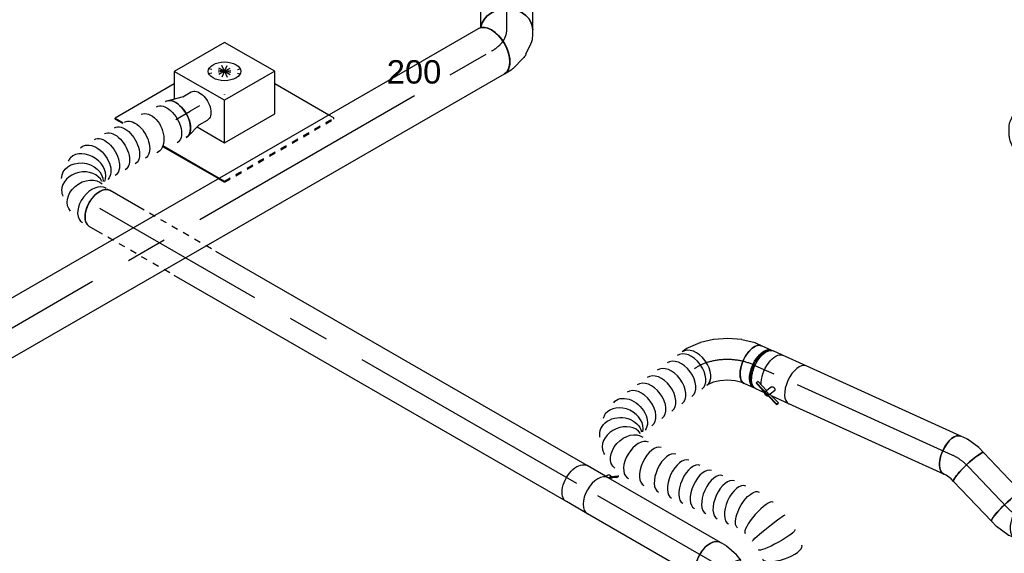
# Model space of a CAD drawing. Extents: x -238422 to 258194, y -34825 to 126331.
# Tile 59 of 239: x -35944 to -32159, y -28025 to -25971. Entities that reach past the tile are written whole.
import ezdxf
from ezdxf.enums import TextEntityAlignment as Align

# ---------------------------------------------------------------- set-up
doc = ezdxf.new("R2010")
doc.units = 0
doc.header["$LTSCALE"] = 50
doc.linetypes.add('CENTER2', pattern=[28.575, 19.05, -3.175, 3.175, -3.175])
doc.linetypes.add('STREEPJES', pattern=[0.1, 0.05, -0.05])
doc.layers.get('0').update_dxf_attribs({"linetype": 'CONTINUOUS'})
for name, color, linetype in [('EL6131--', 2, 'CONTINUOUS'), ('EM6131--', 1, 'CONTINUOUS'), ('lMcht retour bestaand_PR', 1, 'CONTINUOUS'), ('lucht retour bestaand', 8, 'CONTINUOUS'), ('WL570---_RETOUR', 112, 'CONTINUOUS'), ('WL570---_RETOUR_HL', 8, 'CONTINUOUS'), ('WL570---_RETOUR_RST', 2, 'CONTINUOUS'), ('WL570---_RETOUR_RST_HL', 1, 'CONTINUOUS'), ('WL570---_TOEVOER', 3, 'CONTINUOUS'), ('WL570---_TOEVOER_HL', 8, 'CONTINUOUS'), ('WM570---_RETOUR_PR', 1, 'CONTINUOUS'), ('WM570---_RETOUR_RST_PR', 1, 'CONTINUOUS'), ('WM570---_TOEVOER_PR', 1, 'CONTINUOUS')]:
    doc.layers.add(name, color=color, linetype=linetype)
doc.styles.add('BURO-018', font='ARIAL.TTF', dxfattribs={"height": 90})

# ---------------------------------------------------------------- blocks, each defined once
blk = doc.blocks.new('*U1503')
at = {"color": 0, "ltscale": 10}
for p, q in [((-142.6, 79, -4327.2), (-51.9, 261.9, -4327.2)), ((-138.4, 79, -4327.2), (-47.7, 261.9, -4327.2)), ((-51.9, 261.9, -4327.2), (-47.7, 261.9, -4327.2)), ((-47.7, 261.9, -4327.2), (-27.5, 226.6, -4327.2)), ((2300.4, 79, -4327.2), (2391.1, 261.9, -4327.2)), ((2304.7, 79, -4327.2), (2395.3, 261.9, -4327.2)), ((2395.3, 261.9, -4327.2), (2391.1, 261.9, -4327.2)), ((-47.1, 226.6, -4327.2), (-119.6, 80.2, -4327.2)), ((-47.1, 226.6, -4327.2), (2373.6, 226.6, -4327.2)), ((-142.6, 79, -4327.2), (-138.4, 79, -4327.2)), ((51.9, -261.9, -4327.2), (-142.6, 79, -4327.2)), ((56.2, -261.9, -4327.2), (-138.4, 79, -4327.2)), ((55.5, -226.6, -4327.2), (-119.6, 80.2, -4327.2)), ((-119.6, 80.2, -4327.2), (2301.1, 80.2, -4327.2)), ((2304.7, 79, -4327.2), (2300.4, 79, -4327.2)), ((2495, -261.9, -4327.2), (2300.4, 79, -4327.2)), ((2499.2, -261.9, -4327.2), (2304.7, 79, -4327.2)), ((55.5, -226.6, -4327.2), (2474.8, -226.6, -4327.2)), ((73.7, -226.6, -4327.2), (56.2, -261.9, -4327.2)), ((51.9, -261.9, -4327.2), (56.2, -261.9, -4327.2)), ((2499.2, -261.9, -4327.2), (2495, -261.9, -4327.2))]:
    blk.add_line(p, q, dxfattribs=at)
at = {"layer": 'lMcht retour bestaand_PR', "color": 1, "style": 'BURO-018'}
blk.add_attdef('POSNR', text='', height=90, dxfattribs=at).set_placement((0, 0), align=Align.MIDDLE)
blk = doc.blocks.new('*U1565')
at = {"color": 0, "ltscale": 10}
for centre, major_axis, ratio, start_param, end_param in [((0, 0, -2766.1), (0, 80), 0.57735, 3.141593, 6.283185), ((24.4, 0, -2766.1), (10.5, 79.7), 0.646887, 3.226552, 6.198226), ((24.4, 0, -2766.1), (10.5, 79.7), 0.646887, 6.198226, 6.368145), ((95.2, -32, -2766.1), (59.5, 54.4), 0.803023, 3.317032, 6.107746), ((95.2, -32, -2766.1), (59.5, 54.4), 0.803023, 6.107746, 6.458625), ((115.7, -98.4, -2766.1), (-80.2, 6.9), 0.750739, 0.1323, 3.009293), ((115.7, -98.4, -2766.1), (-80.2, 6.9), 0.750739, 3.009293, 3.273893)]:
    blk.add_ellipse(centre, major_axis=major_axis, ratio=ratio, start_param=start_param, end_param=end_param, dxfattribs=at)
at = {"color": 0, "ltscale": 10, "extrusion": (7.43708e-18, -5.9805e-17, -1)}
for centre, major_axis, ratio, start_param, end_param in [((65.1, -10.9, -2766.1), (-34.1, -73), 0.750739, 3.009293, 6.150885), ((112.4, -61.9, -2766.1), (76.9, 24.3), 0.803023, 6.107746, 9.249338), ((104.7, -139.2, -2766.1), (74.3, -30.8), 0.646887, 6.198226, 9.339819), ((81.4, -179.7, -2766.1), (69.3, -40), 0.57735, 0, 3.141593), ((59, -218.4, -2766.1), (69.3, -40), 0.57735, 0, 3.141593), ((36.7, -257.1, -2766.1), (69.3, -40), 0.57735, 0, 3.141593), ((14.3, -295.8, -2766.1), (69.3, -40), 0.57735, 0, 3.141593), ((-19.6, -344.3, -2766.1), (63, -49.3), 0.664906, 0, 3.141593), ((-62.4, -408, -2766.1), (69.3, -40), 0.57735, 0, 3.141593), ((-82.3, -442.6, -2766.1), (69.3, -40), 0.57735, 0, 3.141593)]:
    blk.add_ellipse(centre, major_axis=major_axis, ratio=ratio, start_param=start_param, end_param=end_param, dxfattribs=at)
at = {"layer": 'WM570---_RETOUR_PR', "color": 1, "style": 'BURO-018'}
blk.add_attdef('POSNR', text='', height=90, dxfattribs=at).set_placement((0, 0), align=Align.MIDDLE)
blk = doc.blocks.new('*U1566')
at = {"color": 0, "ltscale": 10}
for p, q in [((0, 80, -4263.2), (1740.1, 80, -4263.2)), ((2058.7, 80, -4263.2), (2117.3, 80, -4263.2)), ((0, -80, -4263.2), (1647.7, -80, -4263.2)), ((1966.3, -80, -4263.2), (2117.3, -80, -4263.2))]:
    blk.add_line(p, q, dxfattribs=at)
at = {"color": 8, "linetype": 'STREEPJES', "ltscale": 10}
for p, q in [((1760.1, 80, -4263.2), (2038.7, 80, -4263.2)), ((1667.7, -80, -4263.2), (1946.3, -80, -4263.2))]:
    blk.add_line(p, q, dxfattribs=at)
at = {"color": 0, "ltscale": 10, "extrusion": (7.43708e-18, -5.9805e-17, -1)}
blk.add_ellipse((2117.3, 0, -4263.2), major_axis=(0, 80), ratio=0.57735, start_param=0, end_param=3.141593, dxfattribs=at)
at = {"layer": 'WL570---_RETOUR_HL', "linetype": 'CENTER2'}
blk.add_line((0, 0, -4263.2), (2117.3, 0, -4263.2), dxfattribs=at)
at = {"layer": 'WM570---_RETOUR_PR', "color": 1, "style": 'BURO-018'}
blk.add_attdef('POSNR', text='', height=90, dxfattribs=at).set_placement((0, 0), align=Align.MIDDLE)
blk = doc.blocks.new('*U1567')
at = {"color": 0, "ltscale": 10}
for p, q in [((7.3, 79, -2255.5), (69.5, 61.7, -2255.5)), ((66.7, 62.5, -2255.5), (104.7, 62.5, -2255.5)), ((7.3, -79, -2255.5), (69.5, -61.7, -2255.5)), ((66.7, -62.5, -2255.5), (104.7, -62.5, -2255.5))]:
    blk.add_line(p, q, dxfattribs=at)
blk.add_ellipse((0, 0, -2255.5), major_axis=(0, 80), ratio=0.57735, start_param=3.141593, end_param=6.283185, dxfattribs=at)
at = {"color": 0, "ltscale": 10, "extrusion": (2.67592e-17, -7.95482e-17, -1)}
blk.add_ellipse((104.7, 0, -2255.5), major_axis=(0, 62.5), ratio=0.57735, start_param=0, end_param=3.141593, dxfattribs=at)
at = {"layer": 'WL570---_RETOUR_RST_HL', "linetype": 'CENTER2'}
for p in [(0, 0, -2255.5), (104.7, 0, -2255.5)]:
    blk.add_line(p, (63.8, 0, -2255.5), dxfattribs=at)
blk.add_circle((0, 0, -2255.5), 0.075, dxfattribs=at)
at = {"layer": 'WM570---_RETOUR_RST_PR', "color": 1, "style": 'BURO-018'}
blk.add_attdef('POSNR', text='', height=90, dxfattribs=at).set_placement((0, 0), align=Align.MIDDLE)
blk = doc.blocks.new('*U1568')
at = {"color": 2, "ltscale": 10}
for p, q in [((-46.7, 80, -4296.3), (46.7, 80, -4296.3)), ((-74.4, -96.7, -4296.3), (-78.8, -104.3, -4296.3)), ((-78.8, -104.3, -4296.3), (-76.8, -105.9, -4296.3)), ((-52.7, -89, -4296.3), (-76.8, -105.9, -4296.3)), ((-76.8, -105.9, -4296.3), (-72.4, -98.4, -4296.3)), ((-74.4, -96.7, -4296.3), (-50.6, -80, -4296.3)), ((-72.4, -98.4, -4296.3), (-74.4, -96.7, -4296.3)), ((-48.4, -81.5, -4296.3), (-72.4, -98.4, -4296.3)), ((-48.4, -81.5, -4296.3), (-52.7, -89, -4296.3)), ((-50.2, -80, -4296.3), (-48.4, -81.5, -4296.3)), ((-47.9, -81.1, -4296.3), (-48.4, -81.5, -4296.3)), ((-46.7, -80, -4296.3), (-35.2, -80, -4296.3)), ((-35.2, -80, -4296.3), (-40.7, -89.6, -4296.3)), ((-35.2, -80, -4296.3), (46.7, -80, -4296.3))]:
    blk.add_line(p, q, dxfattribs=at)
blk.add_ellipse((-46.7, 0, -4296.3), major_axis=(0, 80), ratio=0.57735, start_param=3.141593, end_param=6.283185, dxfattribs=at)
at = {"color": 2, "ltscale": 10, "extrusion": (1.23904e-16, 7.43708e-18, -1)}
for centre, major_axis, start_param, end_param in [((46.7, 0, -4296.3), (0, 80), 0, 3.141593), ((-49, -84.9, -4296.3), (8.26, -4.77), 2.413666, 3.141593), ((-49, -84.9, -4296.3), (8.26, -4.77), 0, 1.692399)]:
    blk.add_ellipse(centre, major_axis=major_axis, ratio=0.57735, start_param=start_param, end_param=end_param, dxfattribs=at)
at = {"layer": 'WL570---_RETOUR', "color": 1, "style": 'BURO-018'}
blk.add_attdef('I', text='', height=90, dxfattribs=at).set_placement((0, 0), align=Align.MIDDLE)
at = {"layer": 'WM570---_RETOUR_PR', "color": 1, "style": 'BURO-018'}
blk.add_attdef('POSNR', text='', height=90, dxfattribs=at).set_placement((0, 0), align=Align.MIDDLE)
blk = doc.blocks.new('*U1576')
at = {"color": 0, "ltscale": 10}
for p, q in [((-41.9, 80, -4706.5), (-28.1, 80, -4706.5)), ((-28.1, 80, -4706.5), (-4.8, 84, -4706.5)), ((-4.8, 84, -4706.5), (3.7, 87.3, -4706.5)), ((-13.9, -79.9, -4706.5), (36, -71.4, -4706.5)), ((39.9, -70.3, -4706.5), (61.6, -61.9, -4706.5)), ((-41.9, -80, -4706.5), (-15.2, -80, -4706.5)), ((-15.2, -80, -4706.5), (-13.9, -79.9, -4706.5))]:
    blk.add_line(p, q, dxfattribs=at)
blk.add_ellipse((-41.9, 0, -4706.5), major_axis=(0, 80), ratio=0.211325, start_param=3.141593, end_param=6.283185, dxfattribs=at)
at = {"color": 0, "ltscale": 10, "extrusion": (1.31461e-17, 6.06551e-17, -1)}
for centre, major_axis, ratio, start_param, end_param in [((32.7, 12.7, -4706.5), (-28.9, 74.6), 0.57735, 0, 3.141593), ((16.6, 6.4, -4706.5), (21.4, -77.4), 0.497511, 6.232846, 6.333525)]:
    blk.add_ellipse(centre, major_axis=major_axis, ratio=ratio, start_param=start_param, end_param=end_param, dxfattribs=at)
at = {"layer": 'WL570---_RETOUR_HL', "linetype": 'CENTER2'}
blk.add_ellipse((-69.2, 94.6, -4706.5), major_axis=(158.2, -24.5), ratio=0.57735, start_param=4.974188, end_param=5.497787, dxfattribs=at)
at = {"layer": 'WM570---_RETOUR_PR', "color": 1, "style": 'BURO-018'}
blk.add_attdef('POSNR', text='', height=90, dxfattribs=at).set_placement((0, 0), align=Align.MIDDLE)
blk = doc.blocks.new('*U1581')
at = {"color": 0, "ltscale": 10}
for p, q in [((0, 80, -4681.7), (498.4, 80, -4681.7)), ((0, -80, -4681.7), (498.4, -80, -4681.7))]:
    blk.add_line(p, q, dxfattribs=at)
blk.add_ellipse((0, 0, -4681.7), major_axis=(0, 80), ratio=0.57735, start_param=3.141593, end_param=6.283185, dxfattribs=at)
at = {"layer": 'WL570---_RETOUR_HL', "linetype": 'CENTER2'}
blk.add_line((0, 0, -4681.7), (498.4, 0, -4681.7), dxfattribs=at)
at = {"layer": 'WM570---_RETOUR_PR', "color": 1, "style": 'BURO-018'}
blk.add_attdef('POSNR', text='', height=90, dxfattribs=at).set_placement((0, 0), align=Align.MIDDLE)
blk = doc.blocks.new('*U1582')
at = {"color": 0, "ltscale": 10}
for p, q in [((-42.4, 80, -4129.6), (-28.8, 80, -4129.6)), ((-28.8, 80, -4129.6), (-5, 84.3, -4129.6)), ((-5, 84.3, -4129.6), (4.2, 88.1, -4129.6)), ((-14, -79.9, -4129.6), (38.4, -70.4, -4129.6)), ((41.3, -69.6, -4129.6), (64.4, -60.2, -4129.6)), ((-42.4, -80, -4129.6), (-14.8, -80, -4129.6)), ((-14.8, -80, -4129.6), (-14, -79.9, -4129.6))]:
    blk.add_line(p, q, dxfattribs=at)
blk.add_ellipse((-42.4, 0, -4129.6), major_axis=(0, 80), ratio=0.148324, start_param=3.141593, end_param=6.283185, dxfattribs=at)
at = {"color": 0, "ltscale": 10, "extrusion": (4.02609e-17, -3.82171e-17, -1)}
for centre, major_axis, ratio, start_param, end_param in [((34.3, 13.9, -4129.6), (-30.1, 74.1), 0.504603, 0, 3.141593), ((17.5, 7.1, -4129.6), (22.4, -77.2), 0.424883, 6.239313, 6.327058)]:
    blk.add_ellipse(centre, major_axis=major_axis, ratio=ratio, start_param=start_param, end_param=end_param, dxfattribs=at)
at = {"layer": 'WL570---_RETOUR_HL', "linetype": 'CENTER2'}
blk.add_ellipse((-60.5, 103.9, -4129.6), major_axis=(158.8, -20.1), ratio=0.641905, start_param=4.907052, end_param=5.430651, dxfattribs=at)
at = {"layer": 'WM570---_RETOUR_PR', "color": 1, "style": 'BURO-018'}
blk.add_attdef('POSNR', text='', height=90, dxfattribs=at).set_placement((0, 0), align=Align.MIDDLE)
blk = doc.blocks.new('*U1583')
at = {"color": 0, "ltscale": 10}
for p, q in [((0, 80, -4167.7), (211.8, 80, -4167.7)), ((0, -80, -4167.7), (211.8, -80, -4167.7))]:
    blk.add_line(p, q, dxfattribs=at)
blk.add_ellipse((0, 0, -4167.7), major_axis=(0, 80), ratio=0.148324, start_param=3.141593, end_param=6.283185, dxfattribs=at)
at = {"color": 0, "ltscale": 10, "extrusion": (-8.05218e-17, 7.64343e-17, -1)}
blk.add_ellipse((211.8, 0, -4167.7), major_axis=(0, 80), ratio=0.148324, start_param=0, end_param=3.141593, dxfattribs=at)
at = {"layer": 'WL570---_RETOUR_HL', "linetype": 'CENTER2'}
blk.add_line((0, 0, -4167.7), (211.8, 0, -4167.7), dxfattribs=at)
at = {"layer": 'WM570---_RETOUR_PR', "color": 1, "style": 'BURO-018'}
blk.add_attdef('POSNR', text='', height=90, dxfattribs=at).set_placement((0, 0), align=Align.MIDDLE)
blk = doc.blocks.new('*U1584')
at = {"color": 0, "ltscale": 10}
for p, q in [((-37, 80, -4174.1), (-12.1, 80, -4174.1)), ((-9.1, 79.7, -4174.1), (43, 68.8, -4174.1)), ((43, 68.8, -4174.1), (43.8, 68.6, -4174.1)), ((43.8, 68.6, -4174.1), (69.4, 58.2, -4174.1)), ((-37, -80, -4174.1), (-27.1, -80, -4174.1)), ((-27.1, -80, -4174.1), (-3.4, -85, -4174.1)), ((-3.4, -85, -4174.1), (9.2, -90.1, -4174.1))]:
    blk.add_line(p, q, dxfattribs=at)
for centre, major_axis, ratio, start_param, end_param in [((-37, 0, -4174.1), (0, 80), 0.504603, 3.141593, 6.283185), ((-18.8, 0, -4174.1), (8.3, 79.9), 0.424883, 6.239313, 6.327058)]:
    blk.add_ellipse(centre, major_axis=major_axis, ratio=ratio, start_param=start_param, end_param=end_param, dxfattribs=at)
at = {"color": 0, "ltscale": 10, "extrusion": (-9.64322e-17, 7.81554e-17, -1)}
blk.add_ellipse((39.3, -15.9, -4174.1), major_axis=(30.1, 74.1), ratio=0.148324, start_param=0, end_param=3.141593, dxfattribs=at)
at = {"layer": 'WL570---_RETOUR_HL', "linetype": 'CENTER2', "extrusion": (-9.64322e-17, 7.81554e-17, -1)}
blk.add_ellipse((17, -119, -4174.1), major_axis=(139.6, -78.3), ratio=0.641905, start_param=3.994127, end_param=4.517726, dxfattribs=at)
at = {"layer": 'WM570---_RETOUR_PR', "color": 1, "style": 'BURO-018'}
blk.add_attdef('POSNR', text='', height=90, dxfattribs=at).set_placement((0, 0), align=Align.MIDDLE)
blk = doc.blocks.new('*U1586')
at = {"color": 0, "ltscale": 10}
for p, q in [((0, 80, -4107.9), (653.7, 80, -4107.9)), ((0, -80, -4107.9), (653.7, -80, -4107.9))]:
    blk.add_line(p, q, dxfattribs=at)
blk.add_ellipse((0, 0, -4107.9), major_axis=(0, 80), ratio=0.504603, start_param=3.141593, end_param=6.283185, dxfattribs=at)
at = {"layer": 'WL570---_RETOUR_HL', "linetype": 'CENTER2'}
blk.add_line((0, 0, -4107.9), (653.7, 0, -4107.9), dxfattribs=at)
at = {"layer": 'WM570---_RETOUR_PR', "color": 1, "style": 'BURO-018'}
blk.add_attdef('POSNR', text='', height=90, dxfattribs=at).set_placement((0, 0), align=Align.MIDDLE)
blk = doc.blocks.new('*U1592')
at = {"color": 2, "ltscale": 10}
for p, q in [((-49.4, 80, -3697), (21.7, 80, -3697)), ((-11.6, 93.5, -3697), (-7.6, 100.7, -3697)), ((-11.3, 95.3, -3697), (-11.6, 93.5, -3697)), ((-11.6, 93.5, -3697), (32.2, 75.8, -3697)), ((-7.3, 102.4, -3697), (-11.3, 95.3, -3697)), ((-7.6, 100.7, -3697), (-7.3, 102.4, -3697)), ((35.3, 83.3, -3697), (-7.6, 100.7, -3697)), ((36.5, 84.6, -3697), (-7.3, 102.4, -3697)), ((21.6, 58, -3697), (31.7, 76, -3697)), ((32.2, 75.8, -3697), (36.2, 82.9, -3697)), ((36.2, 82.9, -3697), (35.3, 83.3, -3697)), ((36.2, 82.9, -3697), (36.5, 84.6, -3697)), ((97.3, 58.1, -3697), (36.2, 82.9, -3697)), ((97.7, 59.8, -3697), (36.5, 84.6, -3697)), ((37.9, 48.1, -3697), (53.3, 75.6, -3697)), ((49.5, 68.7, -3697), (93.3, 51, -3697)), ((93.3, 51, -3697), (97.3, 58.1, -3697)), ((97.3, 58.1, -3697), (97.7, 59.8, -3697)), ((-49.4, -80, -3697), (49.4, -80, -3697))]:
    blk.add_line(p, q, dxfattribs=at)
for centre, major_axis, ratio, start_param, end_param in [((-49.4, 0, -3697), (0, 80), 0.504603, 3.141593, 6.283185), ((45, 80.2, -3697), (8.32, -4.67), 0.641905, 3.141593, 6.283185), ((45, 80.2, -3697), (8.32, -4.67), 0.641905, 0, 3.141593)]:
    blk.add_ellipse(centre, major_axis=major_axis, ratio=ratio, start_param=start_param, end_param=end_param, dxfattribs=at)
at = {"color": 2, "ltscale": 10, "extrusion": (-1.19374e-16, 1.28704e-16, -1)}
for start_param, end_param in [(0.101643, 0.437961), (0.771426, 3.141593)]:
    blk.add_ellipse((49.4, 0, -3697), major_axis=(0, 80), ratio=0.504603, start_param=start_param, end_param=end_param, dxfattribs=at)
at = {"color": 2, "ltscale": 10}
blk.add_spline([(37.9, 48.1, -3697), (37.4, 47.6, -3697), (36.9, 47.2, -3697), (36.3, 46.8, -3697), (35.6, 46.5, -3697), (34.9, 46.3, -3697), (34.2, 46.1, -3697), (33.4, 46, -3697), (32.5, 46, -3697), (31.7, 46.1, -3697), (30.8, 46.3, -3697), (29.9, 46.5, -3697), (29, 46.9, -3697), (28.2, 47.2, -3697), (27.3, 47.7, -3697), (26.5, 48.2, -3697), (25.7, 48.8, -3697), (25, 49.4, -3697), (24.3, 50, -3697), (23.6, 50.7, -3697), (23.1, 51.4, -3697), (22.5, 52.1, -3697), (22.1, 52.8, -3697), (21.7, 53.6, -3697), (21.5, 54.3, -3697), (21.3, 55, -3697), (21.2, 55.6, -3697), (21.1, 56.3, -3697), (21.2, 56.9, -3697), (21.4, 57.5, -3697), (21.6, 58, -3697)], degree=3, dxfattribs=at)
at = {"layer": 'WL570---_RETOUR', "color": 1, "style": 'BURO-018'}
blk.add_attdef('I', text='', height=90, dxfattribs=at).set_placement((0, 0), align=Align.MIDDLE)
at = {"layer": 'WM570---_RETOUR_PR', "color": 1, "style": 'BURO-018'}
blk.add_attdef('POSNR', text='', height=90, dxfattribs=at).set_placement((0, 0), align=Align.MIDDLE)
blk = doc.blocks.new('*U1632')
at = {"color": 0, "ltscale": 10}
for p, q in [((10.5, 100, -2071), (380, 100, -2071)), ((0, -100, -2071), (380, -100, -2071))]:
    blk.add_line(p, q, dxfattribs=at)
blk.add_ellipse((0, 0, -2071), major_axis=(0, 100), ratio=0.816497, start_param=3.141593, end_param=6.141959, dxfattribs=at)
at = {"color": 0, "ltscale": 10, "extrusion": (1.38725e-32, 9.05604e-17, -1)}
blk.add_ellipse((380, 0, -2071), major_axis=(0, 100), ratio=0.816497, start_param=0, end_param=3.141593, dxfattribs=at)
at = {"layer": 'WL570---_TOEVOER_HL', "linetype": 'CENTER2'}
blk.add_line((0, 0, -2071), (380, 0, -2071), dxfattribs=at)
at = {"layer": 'WM570---_TOEVOER_PR', "color": 1, "style": 'BURO-018'}
blk.add_attdef('POSNR', text='', height=90, dxfattribs=at).set_placement((0, 0), align=Align.MIDDLE)
blk = doc.blocks.new('*U1633')
at = {"color": 0, "ltscale": 10}
for p, q in [((-67.6, 100, -2138.6), (-59.3, 100, -2138.6)), ((-59.3, 100, -2138.6), (-56.1, 100.9, -2138.6)), ((99.1, -28.3, -2138.6), (110.5, -8.6, -2138.6)), ((41.1, -76.5, -2138.6), (80, -49.2, -2138.6)), ((-67.6, -100, -2138.6), (-38.5, -100, -2138.6)), ((-27.6, -98.6, -2138.6), (23.1, -85, -2138.6))]:
    blk.add_line(p, q, dxfattribs=at)
at = {"color": 0, "ltscale": 10, "extrusion": (2.67592e-17, -7.95482e-17, -1)}
for centre, major_axis, ratio, start_param, end_param in [((23.9, 41.4, -2138.6), (-86.6, 50), 0.816497, 0.141226, 3.141593), ((-10.2, 9.6, -2138.6), (42.6, -91.2), 0.750739, 6.150885, 6.415485)]:
    blk.add_ellipse(centre, major_axis=major_axis, ratio=ratio, start_param=start_param, end_param=end_param, dxfattribs=at)
at = {"color": 0, "ltscale": 10}
for centre, major_axis, ratio, start_param, end_param in [((-67.6, 0, -2138.6), (0, 100), 0.57735, 3.141593, 6.283185), ((16.3, 28.2, -2138.6), (-74.4, 68.1), 0.803023, 2.966153, 3.317032), ((-46.1, 0, -2138.6), (13.1, -99.6), 0.646887, 6.198226, 6.368145)]:
    blk.add_ellipse(centre, major_axis=major_axis, ratio=ratio, start_param=start_param, end_param=end_param, dxfattribs=at)
at = {"layer": 'WL570---_TOEVOER_HL', "linetype": 'CENTER2'}
blk.add_ellipse((-149.2, 141.3, -2138.6), major_axis=(173.1, -99.9), ratio=0.57735, start_param=5.497787, end_param=6.283185, dxfattribs=at)
at = {"layer": 'WM570---_TOEVOER_PR', "color": 1, "style": 'BURO-018'}
blk.add_attdef('POSNR', text='', height=90, dxfattribs=at).set_placement((0, 0), align=Align.MIDDLE)
blk = doc.blocks.new('*U1634')
at = {"color": 0, "ltscale": 10}
for p, q in [((0, 100, -4111.9), (2723.1, 100, -4111.9)), ((0, -100, -4111.9), (2723.1, -100, -4111.9))]:
    blk.add_line(p, q, dxfattribs=at)
blk.add_ellipse((0, 0, -4111.9), major_axis=(0, 100), ratio=0.57735, start_param=3.141593, end_param=6.283185, dxfattribs=at)
at = {"color": 0, "ltscale": 10, "extrusion": (2.67592e-17, -7.95482e-17, -1)}
blk.add_ellipse((2723.1, 0, -4111.9), major_axis=(0, 100), ratio=0.57735, start_param=0, end_param=3.141593, dxfattribs=at)
at = {"layer": 'WL570---_TOEVOER_HL', "linetype": 'CENTER2'}
blk.add_line((0, 0, -4111.9), (2723.1, 0, -4111.9), dxfattribs=at)
at = {"layer": 'WM570---_TOEVOER_PR', "color": 1, "style": 'BURO-018'}
blk.add_attdef('POSNR', text='', height=90, dxfattribs=at).set_placement((0, 0), align=Align.MIDDLE)
blk = doc.blocks.new('*U1650')
at = {"color": 0, "ltscale": 10}
blk.add_line((60.9, 593.1, -3637.9), (61.1, 592.3, -3637.9), dxfattribs=at)
at = {"color": 0, "ltscale": 10, "extrusion": (4.47407e-17, -3.28597e-17, -1)}
for centre, major_axis, ratio, start_param, end_param in [((165.5, 813.3, -3637.9), (-69.8, 39.9), 0.506095, 6.225531, 9.367124), ((178.6, 831.1, -3637.9), (-64.5, 47.4), 0.57735, 0, 3.141593), ((134.9, 717.1, -3637.9), (79.6, -10.3), 0.15132, 3.128497, 6.270089), ((132.6, 663, -3637.9), (-80.2, -3.4), 0.048587, 3.145711, 6.287303), ((154.7, 561.3, -3637.9), (-73.7, -31.9), 0.424452, 3.185424, 6.327017), ((395, 111, -3637.9), (79.8, 10.2), 0.709623, 6.173661, 9.315253), ((310, 0, -3637.9), (12, -79.6), 0.700309, 6.177948, 9.319541), ((378.5, 36.1, -3637.9), (64.1, -49), 0.809459, 6.100707, 9.2423)]:
    blk.add_ellipse(centre, major_axis=major_axis, ratio=ratio, start_param=start_param, end_param=end_param, dxfattribs=at)
at = {"color": 0, "ltscale": 10}
for centre, major_axis, ratio, start_param, end_param in [((146.2, 768.3, -3637.9), (-76.5, 24.6), 0.340644, 3.174199, 6.250579), ((146.2, 768.3, -3637.9), (-76.5, 24.6), 0.340644, 6.250579, 6.315792), ((139.4, 609.9, -3637.9), (78.4, 17.2), 0.245098, 3.163648, 6.26113), ((178, 519.9, -3637.9), (69.7, 39.2), 0.50417, 3.141593, 6.283185), ((201.5, 477.9, -3637.9), (69.7, 39.2), 0.50417, 3.141593, 6.283185), ((225.1, 436, -3637.9), (69.7, 39.2), 0.50417, 3.141593, 6.283185), ((248.7, 394, -3637.9), (69.7, 39.2), 0.50417, 3.141593, 6.283185), ((272.3, 352, -3637.9), (69.7, 39.2), 0.50417, 3.141593, 6.283185), ((295.8, 310.1, -3637.9), (69.7, 39.2), 0.50417, 3.141593, 6.283185), ((322.8, 262, -3637.9), (69.8, 39.1), 0.504603, 3.141593, 6.283185), ((353.2, 207.8, -3637.9), (69.8, 39.1), 0.504603, 3.141593, 6.283185), ((381.8, 156.9, -3637.9), (74.1, 31), 0.583968, 6.215623, 6.350748), ((381.8, 156.9, -3637.9), (74.1, 31), 0.583968, 3.209155, 6.215623), ((0, 0, -3637.9), (0, -80), 0.641905, 3.141593, 6.283185), ((23.8, 0, -3637.9), (0, -80), 0.641905, 3.141593, 6.283185), ((71.4, 0, -3637.9), (0, -80), 0.641905, 3.141593, 6.283185), ((119.1, 0, -3637.9), (0, -80), 0.641905, 3.141593, 6.283185), ((166.7, 0, -3637.9), (0, -80), 0.641905, 3.141593, 6.283185), ((214.3, 0, -3637.9), (0, -80), 0.641905, 3.141593, 6.283185), ((262, 0, -3637.9), (0, -80), 0.641905, 3.141593, 6.283185), ((349.9, 12.3, -3637.9), (-38.4, 70.9), 0.781075, 0.154717, 2.986876), ((393.9, 69.8, -3637.9), (78.5, -18.2), 0.785752, 3.300352, 6.124426), ((393.9, 69.8, -3637.9), (78.5, -18.2), 0.785752, 6.124426, 6.441945), ((349.9, 12.3, -3637.9), (-38.4, 70.9), 0.781075, 2.986876, 3.296309)]:
    blk.add_ellipse(centre, major_axis=major_axis, ratio=ratio, start_param=start_param, end_param=end_param, dxfattribs=at)
at = {"layer": 'WM570---_RETOUR_PR', "color": 1, "style": 'BURO-018'}
blk.add_attdef('POSNR', text='', height=90, dxfattribs=at).set_placement((0, 0), align=Align.MIDDLE)
blk = doc.blocks.new('*U1651')
at = {"color": 0, "ltscale": 10}
for p, q in [((-48, 108.7, -3535.2), (-26.9, 124.8, -3535.2)), ((-26.9, 124.8, -3535.2), (-13.2, 139.9, -3535.2)), ((-13.2, 139.9, -3535.2), (-9.7, 146.1, -3535.2)), ((-165.8, 76, -3535.2), (-174.5, 76, -3535.2)), ((-138.1, 80, -3535.2), (-127.3, 80, -3535.2)), ((-127.3, 80, -3535.2), (-101.6, 84.8, -3535.2)), ((-101.6, 84.8, -3535.2), (-74, 94.7, -3535.2)), ((-74, 94.7, -3535.2), (-48, 108.7, -3535.2)), ((82.6, 7.4, -3535.2), (115.5, 43.7, -3535.2)), ((118.9, 48.5, -3535.2), (129.8, 67.9, -3535.2)), ((39.4, -25.9, -3535.2), (80.9, 5.9, -3535.2)), ((-8.7, -51.9, -3535.2), (38.9, -26.2, -3535.2)), ((38.9, -26.2, -3535.2), (39.4, -25.9, -3535.2)), ((-111.3, -79.8, -3535.2), (-60.1, -70.2, -3535.2)), ((-59.5, -70.1, -3535.2), (-60.1, -70.2, -3535.2)), ((-59.5, -70.1, -3535.2), (-8.7, -51.9, -3535.2)), ((-165.8, -76, -3535.2), (-174.5, -76, -3535.2)), ((-138.1, -80, -3535.2), (-113.9, -80, -3535.2))]:
    blk.add_line(p, q, dxfattribs=at)
for centre, major_axis, ratio, start_param, end_param in [((60, 107, -3535.2), (69.8, -39.1), 0.641905, 3.141593, 6.283185), ((-138.1, 0, -3535.2), (0, 80), 0.504603, 3.141593, 6.283185), ((-178.5, 0, -3535.2), (0, 76), 0.504603, 3.269317, 6.155461), ((52.1, 92.9, -3535.2), (65.2, -46.9), 0.570565, 6.218705, 6.347665), ((-120, 0, -3535.2), (7.4, -79.9), 0.417172, 6.244757, 6.321613)]:
    blk.add_ellipse(centre, major_axis=major_axis, ratio=ratio, start_param=start_param, end_param=end_param, dxfattribs=at)
at = {"color": 0, "ltscale": 10, "extrusion": (2.76068e-17, 7.34904e-17, -1)}
blk.add_ellipse((27.4, 65.7, -3535.2), major_axis=(54.3, -59.1), ratio=0.40063, start_param=6.24688, end_param=6.319491, dxfattribs=at)
at = {"layer": 'WL570---_RETOUR_HL', "linetype": 'CENTER2'}
blk.add_ellipse((-78.1, 107, -3535.2), major_axis=(-145.7, -66.1), ratio=0.57735, start_param=0.904587, end_param=2.475384, dxfattribs=at)
at = {"layer": 'WM570---_RETOUR_PR', "color": 1, "style": 'BURO-018'}
blk.add_attdef('POSNR', text='', height=90, dxfattribs=at).set_placement((0, 0), align=Align.MIDDLE)
blk = doc.blocks.new('*U1799')
at = {"color": 0, "ltscale": 10}
for p, q in [((-122.3, 174.3, -2094.1), (-175.5, 82.1, -2094.1)), ((100.6, 174.3, -2094.1), (-122.3, 174.3, -2094.1)), ((-10.8, -18.7, -2094.1), (-122.3, 174.3, -2094.1)), ((212.1, -18.7, -2094.1), (100.6, 174.3, -2094.1)), ((-411.3, 129, -2094.1), (-409.3, 132.6, -2094.1)), ((-411.3, 129, -2094.1), (-395.1, 100.9, -2094.1)), ((-146.4, 132.6, -2094.1), (-409.3, 132.6, -2094.1)), ((-409.3, 132.6, -2094.1), (-391, 100.9, -2094.1)), ((-92.5, -160.2, -2094.1), (-10.8, -18.7, -2094.1)), ((212.1, -18.7, -2094.1), (-10.8, -18.7, -2094.1)), ((130.4, -160.2, -2094.1), (212.1, -18.7, -2094.1)), ((-305.8, -53.7, -2094.1), (-182, -268.1, -2094.1)), ((-303, -51.4, -2094.1), (-177.9, -268.1, -2094.1)), ((-153.4, -54.7, -2094.1), (-92.5, -160.2, -2094.1)), ((307.9, -268.1, -2094.1), (188, -60.5, -2094.1)), ((-92.5, -160.2, -2094.1), (130.4, -160.2, -2094.1))]:
    blk.add_line(p, q, dxfattribs=at)
at = {"color": 8, "linetype": 'STREEPJES', "ltscale": 10}
for p, q in [((44.9, 77.8, -2094.1), (-2.7, 116.1, -2094.1)), ((44.9, 77.8, -2094.1), (19.4, 122, -2094.1)), ((44.9, 77.8, -2094.1), (48.3, 116.1, -2094.1)), ((44.9, 77.8, -2094.1), (-12, 99.9, -2094.1)), ((44.9, 77.8, -2094.1), (-6.1, 77.8, -2094.1)), ((44.9, 77.8, -2094.1), (13.5, 55.7, -2094.1)), ((44.9, 77.8, -2094.1), (41.5, 39.5, -2094.1)), ((44.9, 77.8, -2094.1), (76.3, 99.9, -2094.1)), ((44.9, 77.8, -2094.1), (70.4, 33.6, -2094.1)), ((44.9, 77.8, -2094.1), (92.5, 39.5, -2094.1)), ((44.9, 77.8, -2094.1), (101.9, 55.7, -2094.1)), ((44.9, 77.8, -2094.1), (95.9, 77.8, -2094.1)), ((-182, -268.1, -2094.1), (-168.4, -291.7, -2094.1)), ((-177.9, -268.1, -2094.1), (-166.4, -288.1, -2094.1)), ((-166.4, -288.1, -2094.1), (-168.4, -291.7, -2094.1)), ((-168.4, -291.7, -2094.1), (317.4, -291.7, -2094.1)), ((-166.4, -288.1, -2094.1), (319.5, -288.1, -2094.1)), ((319.5, -288.1, -2094.1), (307.9, -268.1, -2094.1)), ((317.4, -291.7, -2094.1), (319.5, -288.1, -2094.1))]:
    blk.add_line(p, q, dxfattribs=at)
at = {"color": 0, "ltscale": 10}
blk.add_ellipse((44.9, 77.8, -2094.1), major_axis=(54.1, -31.2), ratio=0.57735, dxfattribs=at)
at = {"layer": 'WL570---_RETOUR_RST_HL', "linetype": 'CENTER2'}
blk.add_circle((0, 0, -2094.1), 0.075, dxfattribs=at)
at = {"layer": 'WL570---_RETOUR_RST', "color": 1, "style": 'BURO-018'}
for tag in ['MC', 'Q']:
    blk.add_attdef(tag, text='', height=90, dxfattribs=at).set_placement((0, 0), align=Align.MIDDLE)
at = {"layer": 'WM570---_RETOUR_RST_PR', "color": 1, "style": 'BURO-018'}
blk.add_attdef('POSNR', text='', height=90, dxfattribs=at).set_placement((0, 0), align=Align.MIDDLE)
blk = doc.blocks.new('*U1842')
at = {"color": 0, "ltscale": 10}
for p, q in [((-154.3, 76, -2346.8), (-162.5, 76, -2346.8)), ((-130.6, 80, -2346.8), (-107.4, 80, -2346.8)), ((-98.6, 78.8, -2346.8), (-58.1, 68, -2346.8)), ((-43.6, 61.2, -2346.8), (-12.5, 39.3, -2346.8)), ((2.8, 22.7, -2346.8), (21, -8.9, -2346.8)), ((27.8, -30.5, -2346.8), (31.2, -68.4, -2346.8)), ((-154.3, -76, -2346.8), (-162.5, -76, -2346.8)), ((29.8, -84.3, -2346.8), (19, -124.8, -2346.8)), ((15.6, -133, -2346.8), (4, -153.1, -2346.8))]:
    blk.add_line(p, q, dxfattribs=at)
for centre, major_axis, ratio, start_param, end_param in [((-130.6, 0, -2346.8), (0, 80), 0.57735, 3.141593, 6.283185), ((-113.4, 0, -2346.8), (10.5, 79.7), 0.646887, 6.198226, 6.368145), ((-168.8, 0, -2346.8), (0, 76), 0.57735, 3.34014, 6.084638), ((-63.5, -22.6, -2346.8), (59.5, 54.4), 0.803023, 6.107746, 6.458625), ((-49, -69.5, -2346.8), (-80.2, 6.9), 0.750739, 3.009293, 3.273893)]:
    blk.add_ellipse(centre, major_axis=major_axis, ratio=ratio, start_param=start_param, end_param=end_param, dxfattribs=at)
at = {"color": 0, "ltscale": 10, "extrusion": (1.45219e-16, 1.97432e-17, -1)}
for centre, major_axis, ratio, start_param, end_param in [((-84.7, -7.7, -2346.8), (-34.1, -73), 0.750739, 3.009293, 3.273893), ((-51.3, -43.7, -2346.8), (76.9, 24.3), 0.803023, 6.107746, 6.458625), ((-65.3, -113.1, -2346.8), (69.3, -40), 0.57735, 0, 2.982045), ((-56.7, -98.2, -2346.8), (74.3, -30.8), 0.646887, 6.198226, 6.368145)]:
    blk.add_ellipse(centre, major_axis=major_axis, ratio=ratio, start_param=start_param, end_param=end_param, dxfattribs=at)
at = {"layer": 'WL570---_RETOUR_HL', "linetype": 'CENTER2', "extrusion": (1.45219e-16, 1.97432e-17, -1)}
blk.add_ellipse((-196, -113.1, -2346.8), major_axis=(-138.6, -80), ratio=0.57735, start_param=2.356194, end_param=3.926991, dxfattribs=at)
at = {"layer": 'WM570---_RETOUR_PR', "color": 1, "style": 'BURO-018'}
blk.add_attdef('POSNR', text='', height=90, dxfattribs=at).set_placement((0, 0), align=Align.MIDDLE)
blk = doc.blocks.new('*U1844')
at = {"color": 0, "ltscale": 10}
for p, q in [((-40.7, 80, -3642), (-4.3, 80, -3642)), ((4.3, 80, -3642), (44.6, 80, -3642)), ((-44.6, -80, -3642), (-4.3, -80, -3642)), ((4.3, -80, -3642), (44.6, -80, -3642))]:
    blk.add_line(p, q, dxfattribs=at)
at = {"color": 0, "ltscale": 10, "extrusion": (2.76068e-17, 7.34904e-17, -1)}
for centre, major_axis, start_param, end_param in [((-44.6, 0, -3642), (0, 80), 0.101643, 0.437961), ((-4.3, 0, -3642), (0, 80), 0, 3.141593), ((4.3, 0, -3642), (0, 80), 0, 3.248732), ((4.3, 0, -3642), (0, 80), 6.176046, 6.280044), ((44.6, 0, -3642), (0, 80), 0, 3.141593), ((-44.6, 0, -3642), (0, 80), 0.771426, 3.141593), ((4.3, 0, -3642), (0, 76), 0.127725, 3.013868)]:
    blk.add_ellipse(centre, major_axis=major_axis, ratio=0.504603, start_param=start_param, end_param=end_param, dxfattribs=at)
at = {"layer": 'WL570---_RETOUR_HL', "linetype": 'CENTER2'}
blk.add_line((-44.6, 0, -3642), (44.6, 0, -3642), dxfattribs=at)
at = {"layer": 'WM570---_RETOUR_PR', "color": 1, "style": 'BURO-018'}
blk.add_attdef('POSNR', text='', height=90, dxfattribs=at).set_placement((0, 0), align=Align.MIDDLE)
blk = doc.blocks.new('*U2049')
at = {"color": 0, "linetype": 'STREEPJES', "ltscale": 10}
for p, q in [((-42.2, 115, -2966.7), (3081, 115, -2966.7)), ((-65, 71.6, -2966.7), (3058.2, 71.6, -2966.7))]:
    blk.add_line(p, q, dxfattribs=at)
at = {"color": 0, "ltscale": 10}
blk.add_line((42.2, -115, -2966.7), (3165.4, -115, -2966.7), dxfattribs=at)
at = {"layer": 'EM6131--', "color": 1, "style": 'BURO-018'}
blk.add_attdef('POSNR', text='', height=90, dxfattribs=at).set_placement((0, 0), align=Align.MIDDLE)

msp = doc.modelspace()

# ---------------------------------------------------------------- block references
at = {"layer": 'EL6131--', "rotation": 207.7206381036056}
msp.add_blockref('*U2049', (-29585.09345, -26852.29517, 2966.70139), dxfattribs=at)
at = {"layer": 'lucht retour bestaand', "rotation": 206.3683201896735}
msp.add_blockref('*U1503', (-30335.87694, -27483.65529, 4327.23316), dxfattribs=at)
at = {"layer": 'WL570---_RETOUR'}
for name, p, rotation in [('*U1565', (-35636.15193, -26697.68901, 2766.0686), 150.0000000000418), ('*U1842', (-32126.53974, -26401.19073, 2346.7567), 150.0000000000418), ('*U1566', (-33802.52107, -27756.33628, 4263.22192), 150.0000000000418), ('*U1651', (-33251.16992, -27241.54311, 3535.19444), 155.5887860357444), ('*U1844', (-33084.73767, -27317.07941, 3642.01889), 155.5887860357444), ('*U1650', (-33350.05151, -27314.16641, 3637.89929), 216.2953143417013), ('*U1592', (-32999.08442, -27355.95366, 3696.99539), 155.5887860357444), ('*U1586', (-32358.8392, -27646.53288, 4107.93646), 155.5887860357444), ('*U1582', (-32325.1125, -27661.83995, 4129.58393), 133.5082163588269), ('*U1583', (-32150.06765, -27846.24576, 4167.718), 133.5082163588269), ('*U1568', (-33762.03921, -27779.7085, 4296.27523), 150.0000000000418), ('*U1581', (-33289.96316, -28052.26173, 4681.72371), 150.0000000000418), ('*U1584', (-32120.85947, -27877.01593, 4174.08109), 155.5887860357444), ('*U1576', (-33259.62828, -28069.77558, 4706.49203), 128.7939768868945)]:
    msp.add_blockref(name, p, dxfattribs=dict(at, rotation=rotation))
at = {"layer": 'WL570---_RETOUR_RST'}
ref = msp.add_blockref('*U1799', (-35156.39545, -26259.73881, 2094.05913), dxfattribs=dict(at, rotation=29.99999999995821))
ref.add_attrib('Q', '200', dxfattribs={"color": 1, "height": 90, "style": 'BURO-018'}).set_placement((-34428.05353, -26171.95276), align=Align.MIDDLE)
ref.add_attrib('MC', 'O', dxfattribs={"color": 1, "height": 90, "style": 'BURO-018'}).set_placement((-34716.19954, -25672.86923), align=Align.MIDDLE)
at = {"layer": 'WL570---_RETOUR_RST', "rotation": 29.99999999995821}
msp.add_blockref('*U1567', (-35343.5454, -26355.54243, 2255.52668), dxfattribs=at)
at = {"layer": 'WL570---_TOEVOER'}
for name, p, rotation in [('*U1632', (-34071.61786, -26010.70963, 2070.96834), 90), ('*U1633', (-34071.61786, -26058.51423, 2138.57426), 29.99999999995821), ('*U1634', (-36488.46675, -27453.88259, 4111.92312), 29.99999999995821)]:
    msp.add_blockref(name, p, dxfattribs=dict(at, rotation=rotation))

doc.saveas('drawing.dxf')
